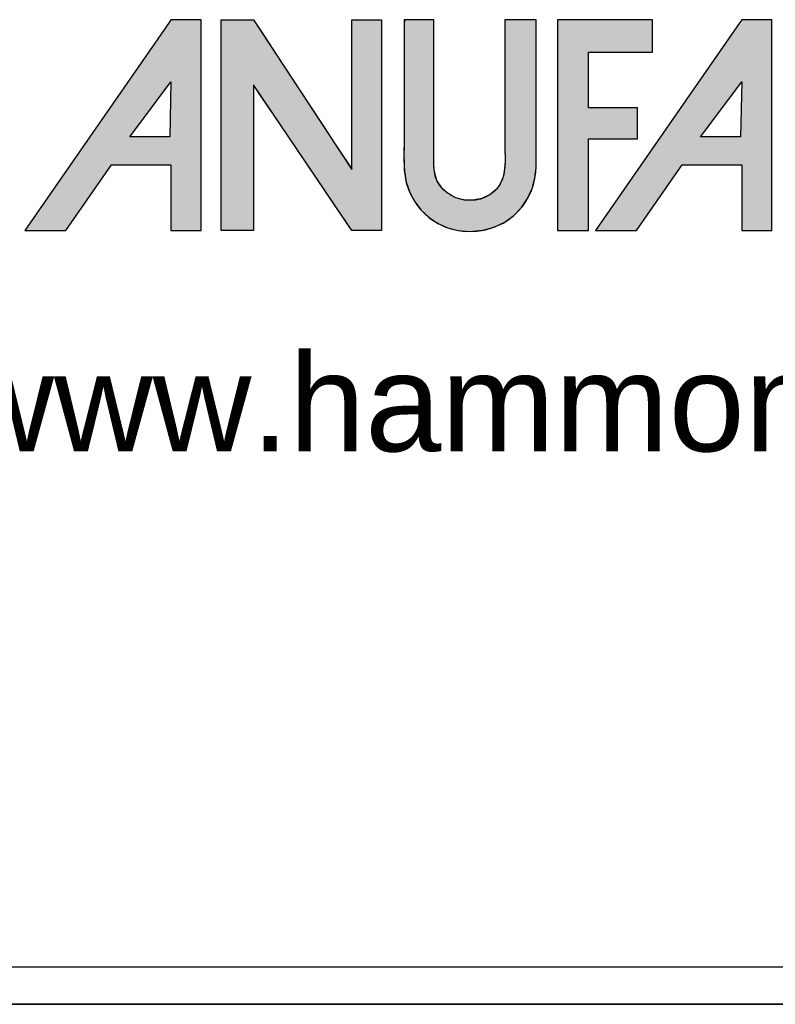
# Model space of a CAD drawing. Header units: inches. Extents: x 0 to 52.8, y -0.2 to 39.5.
# Tile 3 of 10: x 44.6 to 47.6, y -0.2 to 3.8. Entities that reach past the tile are written whole.
import ezdxf

# ---------------------------------------------------------------- set-up
doc = ezdxf.new("R2010")
doc.units = ezdxf.units.IN
doc.header["$MEASUREMENT"] = 0
doc.layers.add('Default', color=7, linetype='Continuous')

# ---------------------------------------------------------------- blocks, each defined once
blk = doc.blocks.new('block_2')
at = {"layer": 'Default', "linetype": 'Continuous'}
h = blk.add_hatch(color=7, dxfattribs=at)
h.paths.add_polyline_path([(-0.5436, 0.2206), (-0.6911, 0.0079), (-0.6492, 0.0079), (-0.6025, 0.0751), (-0.5417, 0.0751), (-0.5417, 0.0079), (-0.5107, 0.0079), (-0.5107, 0.2235), (-0.5417, 0.2235)])
h.paths.add_polyline_path([(-0.5836, 0.1039), (-0.5427, 0.1039), (-0.5417, 0.16)])
for points in [[(-0.4903, 0.2235), (-0.4903, 0.2089), (-0.4903, 0.1943), (-0.4903, 0.1798), (-0.4903, 0.1652), (-0.4903, 0.1506), (-0.4903, 0.1361), (-0.4903, 0.1215), (-0.4903, 0.1069), (-0.4903, 0.0924), (-0.4903, 0.0828), (-0.4903, 0.0721), (-0.4903, 0.0602), (-0.4903, 0.048), (-0.4903, 0.0362), (-0.4903, 0.0256), (-0.4903, 0.0168), (-0.4903, 0.0107), (-0.4903, 0.008), (-0.4895, 0.0079), (-0.4868, 0.0079), (-0.4827, 0.0079), (-0.4777, 0.0079), (-0.4723, 0.0079), (-0.467, 0.0079), (-0.4624, 0.0079), (-0.459, 0.0079), (-0.4573, 0.0079), (-0.4572, 0.0106), (-0.4572, 0.022), (-0.4572, 0.0401), (-0.4572, 0.0625), (-0.4572, 0.0869), (-0.4572, 0.1108), (-0.4572, 0.1319), (-0.4572, 0.1478), (-0.4572, 0.1562), (-0.4558, 0.1548), (-0.4486, 0.1441), (-0.4367, 0.1266), (-0.4218, 0.1044), (-0.4054, 0.0802), (-0.3891, 0.0561), (-0.3746, 0.0346), (-0.3635, 0.0182), (-0.3573, 0.009), (-0.3562, 0.0079), (-0.3542, 0.0079), (-0.3507, 0.0079), (-0.3463, 0.0079), (-0.3414, 0.0079), (-0.3364, 0.0079), (-0.332, 0.0079), (-0.3285, 0.0079), (-0.3265, 0.0079), (-0.3262, 0.0095), (-0.3262, 0.0227), (-0.3262, 0.0466), (-0.3262, 0.0777), (-0.3262, 0.1125), (-0.3262, 0.1476), (-0.3262, 0.1796), (-0.3262, 0.205), (-0.3262, 0.2204), (-0.3263, 0.2235), (-0.328, 0.2235), (-0.3313, 0.2235), (-0.3356, 0.2235), (-0.3404, 0.2235), (-0.3454, 0.2235), (-0.35, 0.2235), (-0.3537, 0.2235), (-0.356, 0.2235), (-0.3566, 0.2231), (-0.3566, 0.2153), (-0.3566, 0.1995), (-0.3566, 0.1782), (-0.3566, 0.1538), (-0.3566, 0.1287), (-0.3566, 0.1054), (-0.3566, 0.0863), (-0.3566, 0.0739), (-0.3567, 0.0705), (-0.3612, 0.0774), (-0.3712, 0.0926), (-0.3849, 0.1135), (-0.4009, 0.1377), (-0.4174, 0.1629), (-0.4329, 0.1865), (-0.4458, 0.206), (-0.4544, 0.2192), (-0.4572, 0.2235), (-0.4585, 0.2235), (-0.4617, 0.2235), (-0.4661, 0.2235), (-0.4713, 0.2235), (-0.4767, 0.2235), (-0.4819, 0.2235), (-0.4862, 0.2235), (-0.4892, 0.2235)], [(-0.2365, 0.0069), (-0.2231, 0.0081), (-0.211, 0.0113), (-0.2002, 0.0165), (-0.1909, 0.0233), (-0.1831, 0.0315), (-0.1769, 0.0407), (-0.1723, 0.0508), (-0.1694, 0.0615), (-0.1683, 0.0725), (-0.1683, 0.0777), (-0.1683, 0.0905), (-0.1683, 0.1097), (-0.1683, 0.1328), (-0.1683, 0.1575), (-0.1683, 0.1812), (-0.1683, 0.2017), (-0.1683, 0.2165), (-0.1683, 0.2233), (-0.169, 0.2235), (-0.1716, 0.2235), (-0.1756, 0.2235), (-0.1805, 0.2235), (-0.1857, 0.2235), (-0.1908, 0.2235), (-0.1953, 0.2235), (-0.1986, 0.2235), (-0.2002, 0.2235), (-0.2003, 0.2135), (-0.2003, 0.1998), (-0.2003, 0.186), (-0.2003, 0.1723), (-0.2003, 0.1586), (-0.2003, 0.1448), (-0.2003, 0.1311), (-0.2003, 0.1174), (-0.2003, 0.1037), (-0.2002, 0.0951), (-0.2001, 0.0892), (-0.2, 0.0831), (-0.2, 0.0771), (-0.2005, 0.071), (-0.2014, 0.0652), (-0.2031, 0.0596), (-0.2056, 0.0544), (-0.2091, 0.0498), (-0.2153, 0.0446), (-0.2237, 0.0406), (-0.2326, 0.0388), (-0.2416, 0.0391), (-0.2503, 0.0415), (-0.2581, 0.0456), (-0.2647, 0.0516), (-0.2696, 0.0591), (-0.2723, 0.068), (-0.2727, 0.0746), (-0.2727, 0.0838), (-0.2727, 0.1004), (-0.2727, 0.122), (-0.2727, 0.1462), (-0.2727, 0.1707), (-0.2727, 0.1929), (-0.2727, 0.2106), (-0.2727, 0.2214), (-0.2728, 0.2235), (-0.2745, 0.2235), (-0.2778, 0.2235), (-0.2821, 0.2235), (-0.287, 0.2235), (-0.292, 0.2235), (-0.2965, 0.2235), (-0.3002, 0.2235), (-0.3026, 0.2235), (-0.3031, 0.2201), (-0.3031, 0.2078), (-0.3031, 0.1955), (-0.3031, 0.1831), (-0.3031, 0.1708), (-0.3031, 0.1585), (-0.3031, 0.1462), (-0.3031, 0.1339), (-0.3031, 0.1215), (-0.3031, 0.1106), (-0.3031, 0.106), (-0.3032, 0.1014), (-0.3033, 0.0968), (-0.3033, 0.0922), (-0.3034, 0.0876), (-0.3034, 0.083), (-0.3033, 0.0784), (-0.3032, 0.0738), (-0.3029, 0.0686), (-0.3011, 0.0573), (-0.2975, 0.0468), (-0.2923, 0.0372), (-0.2856, 0.0286), (-0.2777, 0.0212), (-0.2686, 0.0152), (-0.2586, 0.0107), (-0.2479, 0.0079)], [(-0.1463, 0.2235), (-0.1463, 0.2174), (-0.1463, 0.2011), (-0.1463, 0.1769), (-0.1463, 0.1476), (-0.1463, 0.1157), (-0.1463, 0.0838), (-0.1463, 0.0545), (-0.1463, 0.0304), (-0.1463, 0.014), (-0.1463, 0.0079), (-0.1454, 0.0079), (-0.143, 0.0079), (-0.1395, 0.0079), (-0.1352, 0.0079), (-0.1305, 0.0079), (-0.1259, 0.0079), (-0.1216, 0.0079), (-0.1181, 0.0079), (-0.1157, 0.0079), (-0.1148, 0.0079), (-0.1148, 0.0106), (-0.1148, 0.0177), (-0.1148, 0.0282), (-0.1148, 0.041), (-0.1148, 0.0549), (-0.1148, 0.0688), (-0.1148, 0.0815), (-0.1148, 0.092), (-0.1148, 0.0992), (-0.1148, 0.1018), (-0.1134, 0.1018), (-0.1096, 0.1018), (-0.1039, 0.1018), (-0.0971, 0.1018), (-0.0896, 0.1018), (-0.0822, 0.1018), (-0.0753, 0.1018), (-0.0697, 0.1018), (-0.0659, 0.1018), (-0.0645, 0.1018), (-0.0645, 0.1027), (-0.0645, 0.1051), (-0.0645, 0.1086), (-0.0645, 0.1129), (-0.0645, 0.1175), (-0.0645, 0.1222), (-0.0645, 0.1265), (-0.0645, 0.13), (-0.0645, 0.1324), (-0.0645, 0.1333), (-0.0659, 0.1333), (-0.0697, 0.1333), (-0.0753, 0.1333), (-0.0822, 0.1333), (-0.0896, 0.1333), (-0.0971, 0.1333), (-0.1039, 0.1333), (-0.1096, 0.1333), (-0.1134, 0.1333), (-0.1148, 0.1333), (-0.1148, 0.1349), (-0.1148, 0.1392), (-0.1148, 0.1456), (-0.1148, 0.1534), (-0.1148, 0.1618), (-0.1148, 0.1703), (-0.1148, 0.1781), (-0.1148, 0.1845), (-0.1148, 0.1888), (-0.1148, 0.1904), (-0.113, 0.1904), (-0.108, 0.1904), (-0.1006, 0.1904), (-0.0917, 0.1904), (-0.082, 0.1904), (-0.0723, 0.1904), (-0.0634, 0.1904), (-0.0561, 0.1904), (-0.0511, 0.1904), (-0.0493, 0.1904), (-0.0493, 0.1913), (-0.0493, 0.1939), (-0.0493, 0.1976), (-0.0493, 0.202), (-0.0493, 0.2069), (-0.0493, 0.2118), (-0.0493, 0.2163), (-0.0493, 0.22), (-0.0493, 0.2225), (-0.0493, 0.2234), (-0.0513, 0.2234), (-0.057, 0.2235), (-0.0656, 0.2235), (-0.0763, 0.2235), (-0.0886, 0.2235), (-0.1015, 0.2235), (-0.1145, 0.2235), (-0.1268, 0.2235), (-0.1376, 0.2235)]]:
    blk.add_hatch(color=7, dxfattribs=at).paths.add_polyline_path(points)
h = blk.add_hatch(color=7, dxfattribs=at)
h.paths.add_polyline_path([(0.042, 0.2235), (0.04, 0.2206), (-0.1075, 0.0079), (-0.0655, 0.0079), (-0.0189, 0.0751), (0.042, 0.0751), (0.042, 0.0079), (0.0729, 0.0079), (0.0729, 0.2235)])
h.paths.add_polyline_path([(0.0409, 0.1039), (0.042, 0.16), (0, 0.1039)])
at = {"layer": 'Default', "color": 7, "linetype": 'Continuous'}
for p, q in [((-0.5417, 0.2235), (-0.5436, 0.2206)), ((-0.5107, 0.2235), (-0.5417, 0.2235)), ((-0.5107, 0.0079), (-0.5107, 0.2235)), ((0.042, 0.2235), (0.04, 0.2206)), ((0.0729, 0.2235), (0.042, 0.2235)), ((0.0729, 0.0079), (0.0729, 0.2235)), ((-0.5436, 0.2206), (-0.6911, 0.0079)), ((0.04, 0.2206), (-0.1075, 0.0079)), ((-0.5836, 0.1039), (-0.5417, 0.16)), ((-0.5417, 0.16), (-0.5427, 0.1039)), ((0, 0.1039), (0.042, 0.16)), ((0.042, 0.16), (0.0409, 0.1039)), ((-0.5427, 0.1039), (-0.5836, 0.1039)), ((0.0409, 0.1039), (0, 0.1039)), ((-0.6492, 0.0079), (-0.6025, 0.0751)), ((-0.6025, 0.0751), (-0.5417, 0.0751)), ((-0.5417, 0.0751), (-0.5417, 0.0079)), ((-0.0655, 0.0079), (-0.0189, 0.0751)), ((-0.0189, 0.0751), (0.042, 0.0751)), ((0.042, 0.0751), (0.042, 0.0079)), ((-0.6911, 0.0079), (-0.6492, 0.0079)), ((-0.5417, 0.0079), (-0.5107, 0.0079)), ((-0.1075, 0.0079), (-0.0655, 0.0079)), ((0.042, 0.0079), (0.0729, 0.0079))]:
    blk.add_line(p, q, dxfattribs=at)
for points in [[(-0.4903, 0.2235), (-0.4892, 0.2235), (-0.4862, 0.2235), (-0.4819, 0.2235), (-0.4767, 0.2235), (-0.4713, 0.2235), (-0.4661, 0.2235), (-0.4617, 0.2235), (-0.4585, 0.2235), (-0.4572, 0.2235), (-0.4544, 0.2192), (-0.4458, 0.206), (-0.4329, 0.1865), (-0.4174, 0.1629), (-0.4009, 0.1377), (-0.3849, 0.1135), (-0.3712, 0.0926), (-0.3612, 0.0774), (-0.3567, 0.0705), (-0.3566, 0.0739), (-0.3566, 0.0863), (-0.3566, 0.1054), (-0.3566, 0.1287), (-0.3566, 0.1538), (-0.3566, 0.1782), (-0.3566, 0.1995), (-0.3566, 0.2153), (-0.3566, 0.2231), (-0.356, 0.2235), (-0.3537, 0.2235), (-0.35, 0.2235), (-0.3454, 0.2235), (-0.3404, 0.2235), (-0.3356, 0.2235), (-0.3313, 0.2235), (-0.328, 0.2235), (-0.3263, 0.2235), (-0.3262, 0.2204), (-0.3262, 0.205), (-0.3262, 0.1796), (-0.3262, 0.1476), (-0.3262, 0.1125), (-0.3262, 0.0777), (-0.3262, 0.0466), (-0.3262, 0.0227), (-0.3262, 0.0095), (-0.3265, 0.0079), (-0.3285, 0.0079), (-0.332, 0.0079), (-0.3364, 0.0079), (-0.3414, 0.0079), (-0.3463, 0.0079), (-0.3507, 0.0079), (-0.3542, 0.0079), (-0.3562, 0.0079), (-0.3573, 0.009), (-0.3635, 0.0182), (-0.3746, 0.0346), (-0.3891, 0.0561), (-0.4054, 0.0802), (-0.4218, 0.1044), (-0.4367, 0.1266), (-0.4486, 0.1441), (-0.4558, 0.1548), (-0.4572, 0.1562), (-0.4572, 0.1478), (-0.4572, 0.1319), (-0.4572, 0.1108), (-0.4572, 0.0869), (-0.4572, 0.0625), (-0.4572, 0.0401), (-0.4572, 0.022), (-0.4572, 0.0106), (-0.4573, 0.0079), (-0.459, 0.0079), (-0.4624, 0.0079), (-0.467, 0.0079), (-0.4723, 0.0079), (-0.4777, 0.0079), (-0.4827, 0.0079), (-0.4868, 0.0079), (-0.4895, 0.0079), (-0.4903, 0.008), (-0.4903, 0.0107), (-0.4903, 0.0168), (-0.4903, 0.0256), (-0.4903, 0.0362), (-0.4903, 0.048), (-0.4903, 0.0602), (-0.4903, 0.0721), (-0.4903, 0.0828), (-0.4903, 0.0924), (-0.4903, 0.1069), (-0.4903, 0.1215), (-0.4903, 0.1361), (-0.4903, 0.1506), (-0.4903, 0.1652), (-0.4903, 0.1798), (-0.4903, 0.1943), (-0.4903, 0.2089), (-0.4903, 0.2235)], [(-0.2365, 0.0069), (-0.2231, 0.0081), (-0.211, 0.0113), (-0.2002, 0.0165), (-0.1909, 0.0233), (-0.1831, 0.0315), (-0.1769, 0.0407), (-0.1723, 0.0508), (-0.1694, 0.0615), (-0.1683, 0.0725), (-0.1683, 0.0777), (-0.1683, 0.0905), (-0.1683, 0.1097), (-0.1683, 0.1328), (-0.1683, 0.1575), (-0.1683, 0.1812), (-0.1683, 0.2017), (-0.1683, 0.2165), (-0.1683, 0.2233), (-0.169, 0.2235), (-0.1716, 0.2235), (-0.1756, 0.2235), (-0.1805, 0.2235), (-0.1857, 0.2235), (-0.1908, 0.2235), (-0.1953, 0.2235), (-0.1986, 0.2235), (-0.2002, 0.2235), (-0.2003, 0.2135), (-0.2003, 0.1998), (-0.2003, 0.186), (-0.2003, 0.1723), (-0.2003, 0.1586), (-0.2003, 0.1448), (-0.2003, 0.1311), (-0.2003, 0.1174), (-0.2003, 0.1037), (-0.2002, 0.0951), (-0.2001, 0.0892), (-0.2, 0.0831), (-0.2, 0.0771), (-0.2005, 0.071), (-0.2014, 0.0652), (-0.2031, 0.0596), (-0.2056, 0.0544), (-0.2091, 0.0498), (-0.2153, 0.0446), (-0.2237, 0.0406), (-0.2326, 0.0388), (-0.2416, 0.0391), (-0.2503, 0.0415), (-0.2581, 0.0456), (-0.2647, 0.0516), (-0.2696, 0.0591), (-0.2723, 0.068), (-0.2727, 0.0746), (-0.2727, 0.0838), (-0.2727, 0.1004), (-0.2727, 0.122), (-0.2727, 0.1462), (-0.2727, 0.1707), (-0.2727, 0.1929), (-0.2727, 0.2106), (-0.2727, 0.2214), (-0.2728, 0.2235), (-0.2745, 0.2235), (-0.2778, 0.2235), (-0.2821, 0.2235), (-0.287, 0.2235), (-0.292, 0.2235), (-0.2965, 0.2235), (-0.3002, 0.2235), (-0.3026, 0.2235), (-0.3031, 0.2201), (-0.3031, 0.2078), (-0.3031, 0.1955), (-0.3031, 0.1831), (-0.3031, 0.1708), (-0.3031, 0.1585), (-0.3031, 0.1462), (-0.3031, 0.1339), (-0.3031, 0.1215), (-0.3031, 0.1106), (-0.3031, 0.106), (-0.3032, 0.1014), (-0.3033, 0.0968), (-0.3033, 0.0922), (-0.3034, 0.0876), (-0.3034, 0.083), (-0.3033, 0.0784), (-0.3032, 0.0738), (-0.3029, 0.0686), (-0.3011, 0.0573), (-0.2975, 0.0468), (-0.2923, 0.0372), (-0.2856, 0.0286), (-0.2777, 0.0212), (-0.2686, 0.0152), (-0.2586, 0.0107), (-0.2479, 0.0079), (-0.2365, 0.0069)], [(-0.1463, 0.2235), (-0.1463, 0.2174), (-0.1463, 0.2011), (-0.1463, 0.1769), (-0.1463, 0.1476), (-0.1463, 0.1157), (-0.1463, 0.0838), (-0.1463, 0.0545), (-0.1463, 0.0304), (-0.1463, 0.014), (-0.1463, 0.0079), (-0.1454, 0.0079), (-0.143, 0.0079), (-0.1395, 0.0079), (-0.1352, 0.0079), (-0.1305, 0.0079), (-0.1259, 0.0079), (-0.1216, 0.0079), (-0.1181, 0.0079), (-0.1157, 0.0079), (-0.1148, 0.0079), (-0.1148, 0.0106), (-0.1148, 0.0177), (-0.1148, 0.0282), (-0.1148, 0.041), (-0.1148, 0.0549), (-0.1148, 0.0688), (-0.1148, 0.0815), (-0.1148, 0.092), (-0.1148, 0.0992), (-0.1148, 0.1018), (-0.1134, 0.1018), (-0.1096, 0.1018), (-0.1039, 0.1018), (-0.0971, 0.1018), (-0.0896, 0.1018), (-0.0822, 0.1018), (-0.0753, 0.1018), (-0.0697, 0.1018), (-0.0659, 0.1018), (-0.0645, 0.1018), (-0.0645, 0.1027), (-0.0645, 0.1051), (-0.0645, 0.1086), (-0.0645, 0.1129), (-0.0645, 0.1175), (-0.0645, 0.1222), (-0.0645, 0.1265), (-0.0645, 0.13), (-0.0645, 0.1324), (-0.0645, 0.1333), (-0.0659, 0.1333), (-0.0697, 0.1333), (-0.0753, 0.1333), (-0.0822, 0.1333), (-0.0896, 0.1333), (-0.0971, 0.1333), (-0.1039, 0.1333), (-0.1096, 0.1333), (-0.1134, 0.1333), (-0.1148, 0.1333), (-0.1148, 0.1349), (-0.1148, 0.1392), (-0.1148, 0.1456), (-0.1148, 0.1534), (-0.1148, 0.1618), (-0.1148, 0.1703), (-0.1148, 0.1781), (-0.1148, 0.1845), (-0.1148, 0.1888), (-0.1148, 0.1904), (-0.113, 0.1904), (-0.108, 0.1904), (-0.1006, 0.1904), (-0.0917, 0.1904), (-0.082, 0.1904), (-0.0723, 0.1904), (-0.0634, 0.1904), (-0.0561, 0.1904), (-0.0511, 0.1904), (-0.0493, 0.1904), (-0.0493, 0.1913), (-0.0493, 0.1939), (-0.0493, 0.1976), (-0.0493, 0.202), (-0.0493, 0.2069), (-0.0493, 0.2118), (-0.0493, 0.2163), (-0.0493, 0.22), (-0.0493, 0.2225), (-0.0493, 0.2234), (-0.0513, 0.2234), (-0.057, 0.2235), (-0.0656, 0.2235), (-0.0763, 0.2235), (-0.0886, 0.2235), (-0.1015, 0.2235), (-0.1145, 0.2235), (-0.1268, 0.2235), (-0.1376, 0.2235), (-0.1463, 0.2235)]]:
    blk.add_lwpolyline(points, close=True, dxfattribs=at)
at = {"layer": 'Default', "color": 7, "linetype": 'Continuous', "const_width": 0.00035}
for points in [[(0.042, 0.2235), (0.04, 0.2206), (-0.1075, 0.0079), (-0.0655, 0.0079), (-0.0189, 0.0751), (0.042, 0.0751), (0.042, 0.0079), (0.0729, 0.0079), (0.0729, 0.2235), (0.042, 0.2235)], [(0.0409, 0.1039), (0, 0.1039), (0.042, 0.16), (0.0409, 0.1039)]]:
    blk.add_lwpolyline(points, close=True, dxfattribs=at)
at = {"layer": 'Default', "color": 7, "linetype": 'Continuous'}
for points in [[(-0.4903, 0.2235), (-0.4903, 0.2235), (-0.4572, 0.2235), (-0.4572, 0.2235)], [(-0.4572, 0.2235), (-0.4572, 0.2235), (-0.3566, 0.0704), (-0.3566, 0.0704)], [(-0.3566, 0.0704), (-0.3566, 0.0704), (-0.3566, 0.2235), (-0.3566, 0.2235)], [(-0.3566, 0.2235), (-0.3566, 0.2235), (-0.3262, 0.2235), (-0.3262, 0.2235)], [(-0.3262, 0.2235), (-0.3262, 0.2235), (-0.3262, 0.0079), (-0.3262, 0.0079)], [(-0.2727, 0.2235), (-0.2727, 0.2235), (-0.3031, 0.2235), (-0.3031, 0.2235)], [(-0.2727, 0.0735), (-0.2727, 0.0735), (-0.2727, 0.2235), (-0.2727, 0.2235)], [(-0.1683, 0.2235), (-0.1683, 0.2235), (-0.2003, 0.2235), (-0.2003, 0.2235)], [(-0.1683, 0.0735), (-0.1683, 0.0735), (-0.1683, 0.2235), (-0.1683, 0.2235)], [(-0.1463, 0.2235), (-0.1463, 0.2235), (-0.1463, 0.0079), (-0.1463, 0.0079)], [(-0.0493, 0.2234), (-0.0493, 0.2234), (-0.1217, 0.2235), (-0.1463, 0.2235)], [(-0.0493, 0.1904), (-0.0493, 0.1904), (-0.0493, 0.2234), (-0.0493, 0.2234)], [(-0.1148, 0.1333), (-0.1148, 0.1333), (-0.1148, 0.1904), (-0.1148, 0.1904)], [(-0.1148, 0.1904), (-0.1148, 0.1904), (-0.0493, 0.1904), (-0.0493, 0.1904)], [(-0.3566, 0.0079), (-0.3566, 0.0079), (-0.4572, 0.1569), (-0.4572, 0.1569)], [(-0.4572, 0.1569), (-0.4572, 0.1569), (-0.4572, 0.0079), (-0.4572, 0.0079)], [(-0.0645, 0.1333), (-0.0645, 0.1333), (-0.1148, 0.1333), (-0.1148, 0.1333)], [(-0.0645, 0.1018), (-0.0645, 0.1018), (-0.0645, 0.1333), (-0.0645, 0.1333)], [(-0.1148, 0.0079), (-0.1148, 0.0079), (-0.1148, 0.1018), (-0.1148, 0.1018)], [(-0.1148, 0.1018), (-0.1148, 0.1018), (-0.0645, 0.1018), (-0.0645, 0.1018)], [(-0.2365, 0.0069), (-0.194, 0.0069), (-0.1683, 0.0399), (-0.1683, 0.0735)], [(-0.4572, 0.0079), (-0.4572, 0.0079), (-0.4903, 0.0079), (-0.4903, 0.0079)], [(-0.3262, 0.0079), (-0.3262, 0.0079), (-0.3566, 0.0079), (-0.3566, 0.0079)], [(-0.1463, 0.0079), (-0.1463, 0.0079), (-0.1148, 0.0079), (-0.1148, 0.0079)]]:
    blk.add_open_spline(points, degree=3, dxfattribs=at)
for points, knots in [([(-0.4903, 0.0079), (-0.4903, 0.0079), (-0.4903, 0.0669), (-0.4903, 0.091), (-0.4903, 0.1352), (-0.4903, 0.1793), (-0.4903, 0.2235)], [0, 0, 0, 0, 0.5, 0.5, 0.5, 1, 1, 1, 1]), ([(-0.3031, 0.2235), (-0.3031, 0.1861), (-0.3031, 0.1488), (-0.3031, 0.1115), (-0.3031, 0.0976), (-0.3038, 0.0835), (-0.303, 0.0696), (-0.3009, 0.0344), (-0.2717, 0.0069), (-0.2365, 0.0069)], [0, 0, 0, 0, 0.333333, 0.333333, 0.333333, 0.666667, 0.666667, 0.666667, 1, 1, 1, 1]), ([(-0.2003, 0.2235), (-0.2003, 0.1819), (-0.2003, 0.1403), (-0.2003, 0.0987), (-0.2003, 0.0818), (-0.197, 0.0603), (-0.2111, 0.0478), (-0.2335, 0.028), (-0.2727, 0.0421), (-0.2727, 0.0735)], [0, 0, 0, 0, 0.333333, 0.333333, 0.333333, 0.666667, 0.666667, 0.666667, 1, 1, 1, 1])]:
    blk.add_open_spline(points, degree=3, knots=knots, dxfattribs=at)
blk = doc.blocks.new('Block1')
at = {"layer": 'Default', "color": 7}
blk.add_blockref('block_2', (2.0929, 0.6996), dxfattribs=at)
blk = doc.blocks.new('Block13')
at = {"layer": 'Default', "color": 7, "linetype": 'Continuous'}
blk.add_line((3.5155, 0), (0, 0), dxfattribs=at)
at = {"layer": 'Default', "color": 7}
blk.add_blockref('Block1', (0.0371, 0.0841), dxfattribs=at)
at = {"layer": 'Default', "insert": (1.3679, 0.6657), "char_height": 0.1, "width": 1.572281, "attachment_point": 1}
blk.add_mtext('{\\fArial|b0||i0||c0|p34;\\C7;\\H0.1;\\W1.;www.hammondmfg.com}', dxfattribs=at)
blk = doc.blocks.new('Block11')
at = {"layer": 'Default', "color": 7}
blk.add_blockref('Block13', (0, 0), dxfattribs=at)
blk = doc.blocks.new('Block10')
at = {"layer": 'Default', "color": 7}
blk.add_blockref('Block11', (0, 0), dxfattribs=at)
blk = doc.blocks.new('Block2')
at = {"layer": 'Default', "color": 7, "linetype": 'Continuous'}
blk.add_line((-52.744, 0), (-0.012, 0), dxfattribs=at)
at = {"layer": 'Default', "color": 7, "xscale": 15, "yscale": 15, "zscale": 15}
blk.add_blockref('Block10', (-52.744, 0), dxfattribs=at)
blk = doc.blocks.new('Block222')
at = {"layer": 'Default', "color": 7}
blk.add_blockref('Block2', (106.578, -49.503), dxfattribs=at)

msp = doc.modelspace()

# ---------------------------------------------------------------- linework, layer by layer
at = {"layer": 'Default', "color": 7, "linetype": 'Continuous'}
msp.add_line((0, 0), (52.8448, 0), dxfattribs=at)

# ---------------------------------------------------------------- block references
at = {"layer": 'Default', "color": 7, "xscale": 0.2640676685, "yscale": 0.2640676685, "zscale": 0.2640676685}
msp.add_blockref('Block222', (24.6732, 12.9207), dxfattribs=at)

doc.saveas('drawing.dxf')
